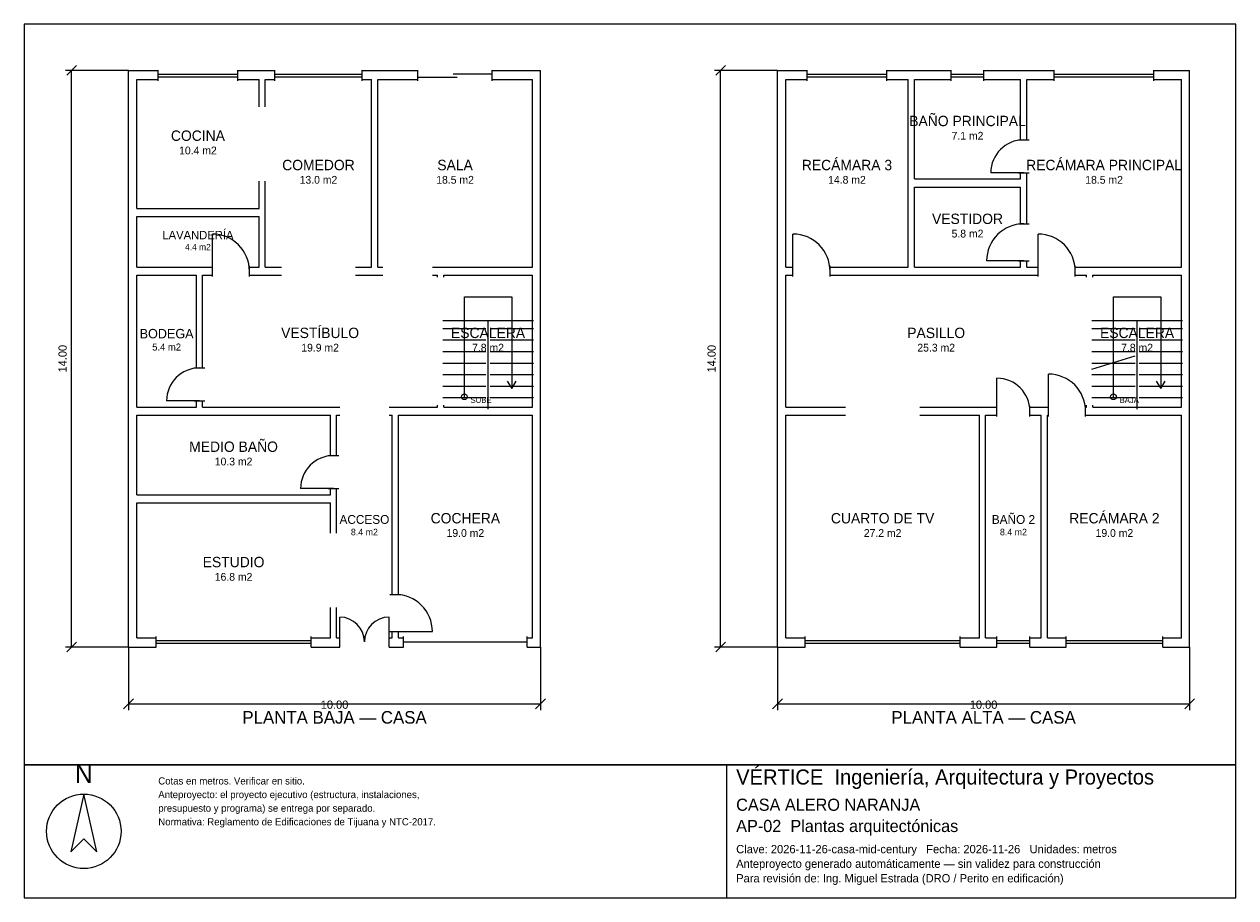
# Model space of a CAD drawing. Header units: metres. Extents: x -2.7 to 26.7, y -6.2 to 15.
import ezdxf
from ezdxf.enums import TextEntityAlignment as Align

# ---------------------------------------------------------------- set-up
doc = ezdxf.new("R2010")
doc.units = ezdxf.units.M
doc.header["$LTSCALE"] = 0.5
for name, color, linetype in [('A-AREA', 252, 'CONTINUOUS'), ('A-ESCALERA', 6, 'CONTINUOUS'), ('A-MUROS', 7, 'CONTINUOUS'), ('A-PUERTAS', 2, 'CONTINUOUS'), ('A-TEXTO', 3, 'CONTINUOUS'), ('A-VANOS', 4, 'CONTINUOUS'), ('COTAS', 8, 'CONTINUOUS'), ('LAMINA', 9, 'CONTINUOUS'), ('T-TITULO', 3, 'CONTINUOUS')]:
    doc.layers.add(name, color=color, linetype=linetype)
doc.styles.get("Standard").update_dxf_attribs({"font": 'txt', "width": 0.9})

msp = doc.modelspace()

# ---------------------------------------------------------------- linework, layer by layer
at = {"layer": 'A-ESCALERA'}
for p, q in [((7.5, 7.8), (9.7, 7.8)), ((8.6, 5.65), (8.6, 7.8)), ((23.25, 7.8), (25.45, 7.8)), ((24.35, 5.65), (24.35, 7.8)), ((7.5, 7.61), (8.55, 7.61)), ((8.65, 7.61), (9.7, 7.61)), ((23.25, 7.61), (24.3, 7.61)), ((24.4, 7.61), (25.45, 7.61)), ((7.5, 7.33), (8.55, 7.33)), ((8.65, 7.33), (9.7, 7.33)), ((23.25, 7.33), (24.3, 7.33)), ((24.4, 7.33), (25.45, 7.33)), ((7.5, 7.05), (8.55, 7.05)), ((7.5, 6.77), (8.55, 6.77)), ((8.65, 7.05), (9.7, 7.05)), ((8.65, 6.77), (9.7, 6.77)), ((23.25, 7.05), (24.3, 7.05)), ((23.25, 6.6175), (24.3, 6.94)), ((23.25, 6.77), (24.3, 6.77)), ((24.4, 7.05), (25.45, 7.05)), ((24.4, 6.77), (25.45, 6.77)), ((7.5, 6.49), (8.55, 6.49)), ((8.65, 6.49), (9.7, 6.49)), ((23.25, 6.49), (24.3, 6.49)), ((24.4, 6.49), (25.45, 6.49)), ((7.5, 6.21), (8.55, 6.21)), ((8.65, 6.21), (9.7, 6.21)), ((23.25, 6.21), (24.3, 6.21)), ((24.4, 6.21), (25.45, 6.21)), ((7.5, 5.93), (8.55, 5.93)), ((8.65, 5.93), (9.7, 5.93)), ((23.25, 5.93), (24.3, 5.93)), ((24.4, 5.93), (25.45, 5.93))]:
    msp.add_line(p, q, dxfattribs=at)
for points in [[(8.025, 5.95), (8.025, 8.375), (9.175, 8.375), (9.175, 6.15)], [(23.775, 5.95), (23.775, 8.375), (24.925, 8.375), (24.925, 6.15)], [(9.067, 6.33), (9.175, 6.15), (9.283, 6.33)], [(24.817, 6.33), (24.925, 6.15), (25.033, 6.33)]]:
    msp.add_lwpolyline(points, dxfattribs=at)
for centre in [(8.025, 5.95), (23.775, 5.95)]:
    msp.add_circle(centre, 0.07, dxfattribs=at)
at = {"layer": 'A-MUROS'}
for p, q in [((-0.125, 13.875), (0.593, 13.875)), ((-0.125, -0.125), (-0.125, 13.875)), ((0.593, 13.62), (0.593, 13.88)), ((2.527, 13.62), (2.527, 13.88)), ((2.527, 13.875), (3.427, 13.875)), ((3.427, 13.62), (3.427, 13.88)), ((5.543, 13.62), (5.543, 13.88)), ((5.543, 13.875), (6.9, 13.875)), ((6.9, 13.62), (6.9, 13.88)), ((8.7, 13.62), (8.7, 13.88)), ((8.7, 13.875), (9.875, 13.875)), ((9.875, -0.125), (9.875, 13.875)), ((15.625, 13.875), (16.343, 13.875)), ((15.625, -0.125), (15.625, 13.875)), ((16.343, 13.62), (16.343, 13.88)), ((18.277, 13.62), (18.277, 13.88)), ((18.277, 13.875), (19.835, 13.875)), ((19.835, 13.62), (19.835, 13.88)), ((20.635, 13.62), (20.635, 13.88)), ((20.635, 13.875), (22.341, 13.875)), ((22.341, 13.62), (22.341, 13.88)), ((24.759, 13.62), (24.759, 13.88)), ((24.759, 13.875), (25.625, 13.875)), ((25.625, -0.125), (25.625, 13.875)), ((0.075, 13.65), (0.593, 13.65)), ((0.075, 10.525), (0.075, 13.65)), ((2.527, 13.65), (3.045, 13.65)), ((3.045, 12.987), (3.045, 13.65)), ((3.195, 13.65), (3.427, 13.65)), ((3.195, 12.987), (3.195, 13.65)), ((5.543, 13.65), (5.775, 13.65)), ((5.775, 9.1), (5.775, 13.65)), ((5.925, 13.65), (6.9, 13.65)), ((5.925, 9.1), (5.925, 13.65)), ((8.7, 13.65), (9.675, 13.65)), ((9.675, 9.1), (9.675, 13.65)), ((15.825, 13.65), (16.343, 13.65)), ((15.825, 9.1), (15.825, 13.65)), ((18.277, 13.65), (18.795, 13.65)), ((18.795, 9.1), (18.795, 13.65)), ((18.945, 13.651), (19.835, 13.651)), ((18.945, 11.238), (18.945, 13.651)), ((20.635, 13.651), (21.525, 13.651)), ((21.525, 12.188), (21.525, 13.651)), ((21.675, 13.65), (22.341, 13.65)), ((21.675, 12.188), (21.675, 13.65)), ((24.759, 13.65), (25.425, 13.65)), ((25.425, 9.1), (25.425, 13.65)), ((21.47, 12.188), (21.73, 12.188)), ((3.045, 10.525), (3.045, 11.187)), ((3.195, 9.1), (3.195, 11.187)), ((18.945, 11.238), (21.525, 11.238)), ((21.47, 11.388), (21.73, 11.388)), ((21.525, 11.238), (21.525, 11.388)), ((21.675, 10.15), (21.675, 11.388)), ((18.945, 11.038), (21.525, 11.038)), ((18.945, 9.1), (18.945, 11.038)), ((21.525, 10.15), (21.525, 11.038)), ((0.075, 10.525), (3.045, 10.525)), ((0.075, 10.325), (3.045, 10.325)), ((0.075, 9.1), (0.075, 10.325)), ((3.045, 9.1), (3.045, 10.325)), ((21.47, 10.15), (21.73, 10.15)), ((1.91, 8.87), (1.91, 9.13)), ((2.81, 8.87), (2.81, 9.13)), ((16, 8.87), (16, 9.13)), ((16.9, 8.87), (16.9, 9.13)), ((21.47, 9.25), (21.73, 9.25)), ((21.525, 9.1), (21.525, 9.25)), ((21.675, 9.1), (21.675, 9.25)), ((21.95, 8.87), (21.95, 9.13)), ((22.85, 8.87), (22.85, 9.13)), ((0.075, 9.1), (1.91, 9.1)), ((0.075, 8.9), (1.525, 8.9)), ((0.075, 5.7), (0.075, 8.9)), ((1.525, 6.65), (1.525, 8.9)), ((1.675, 8.9), (1.91, 8.9)), ((1.675, 6.65), (1.675, 8.9)), ((2.81, 9.1), (3.045, 9.1)), ((2.81, 8.9), (3.585, 8.9)), ((3.195, 9.1), (3.585, 9.1)), ((5.385, 9.1), (5.775, 9.1)), ((5.385, 8.9), (6.05, 8.9)), ((5.925, 9.1), (6.05, 9.1)), ((7.25, 9.1), (9.675, 9.1)), ((7.25, 8.9), (7.375, 8.9)), ((7.375, 8.85), (7.375, 8.9)), ((7.525, 8.9), (9.675, 8.9)), ((7.525, 8.85), (7.525, 8.9)), ((9.675, 5.7), (9.675, 8.9)), ((15.825, 9.1), (16, 9.1)), ((15.825, 8.9), (16, 8.9)), ((15.825, 5.7), (15.825, 8.9)), ((16.9, 9.1), (18.795, 9.1)), ((16.9, 8.9), (21.95, 8.9)), ((18.945, 9.1), (21.525, 9.1)), ((21.675, 9.1), (21.95, 9.1)), ((22.85, 9.1), (25.425, 9.1)), ((22.85, 8.9), (23.125, 8.9)), ((23.125, 8.85), (23.125, 8.9)), ((23.275, 8.9), (25.425, 8.9)), ((23.275, 8.85), (23.275, 8.9)), ((25.425, 5.7), (25.425, 8.9)), ((1.47, 6.65), (1.73, 6.65)), ((0.075, 5.7), (1.525, 5.7)), ((1.47, 5.85), (1.73, 5.85)), ((1.525, 5.7), (1.525, 5.85)), ((1.675, 5.7), (1.675, 5.85)), ((1.675, 5.7), (5, 5.7)), ((6.2, 5.7), (7.375, 5.7)), ((7.375, 5.7), (7.375, 5.75)), ((7.525, 5.7), (7.525, 5.75)), ((7.525, 5.7), (9.675, 5.7)), ((15.825, 5.7), (17.275, 5.7)), ((19.075, 5.7), (20.95, 5.7)), ((20.95, 5.47), (20.95, 5.73)), ((21.75, 5.47), (21.75, 5.73)), ((21.75, 5.7), (22.2, 5.7)), ((22.2, 5.47), (22.2, 5.73)), ((23.1, 5.47), (23.1, 5.73)), ((23.1, 5.7), (23.125, 5.7)), ((23.125, 5.7), (23.125, 5.75)), ((23.275, 5.7), (23.275, 5.75)), ((23.275, 5.7), (25.425, 5.7)), ((0.075, 5.5), (4.775, 5.5)), ((0.075, 3.572), (0.075, 5.5)), ((4.775, 4.522), (4.775, 5.5)), ((4.925, 5.5), (5, 5.5)), ((4.925, 4.522), (4.925, 5.5)), ((6.2, 5.5), (6.275, 5.5)), ((6.275, 1.15), (6.275, 5.5)), ((6.425, 5.5), (9.675, 5.5)), ((6.425, 1.15), (6.425, 5.5)), ((9.675, 0.1), (9.675, 5.5)), ((15.825, 5.5), (17.275, 5.5)), ((15.825, 0.1), (15.825, 5.5)), ((19.075, 5.5), (20.525, 5.5)), ((20.525, 0.1), (20.525, 5.5)), ((20.675, 5.5), (20.95, 5.5)), ((20.675, 0.1), (20.675, 5.5)), ((21.75, 5.5), (22.025, 5.5)), ((22.025, 0.1), (22.025, 5.5)), ((22.175, 5.5), (22.2, 5.5)), ((22.175, 0.1), (22.175, 5.5)), ((23.1, 5.5), (25.425, 5.5)), ((25.425, 0.1), (25.425, 5.5)), ((4.72, 4.522), (4.98, 4.522)), ((0.075, 3.572), (4.775, 3.572)), ((4.72, 3.722), (4.98, 3.722)), ((4.775, 3.572), (4.775, 3.722)), ((4.925, 2.636), (4.925, 3.722)), ((0.075, 3.372), (4.775, 3.372)), ((0.075, 0.1), (0.075, 3.372)), ((4.775, 2.636), (4.775, 3.372)), ((6.22, 1.15), (6.48, 1.15)), ((4.775, 0.1), (4.775, 0.836)), ((4.925, 0.1), (4.925, 0.836)), ((0.075, 0.1), (0.546, 0.1)), ((0.546, -0.13), (0.546, 0.13)), ((4.304, -0.13), (4.304, 0.13)), ((4.304, 0.1), (4.775, 0.1)), ((4.925, 0.1), (5, 0.1)), ((5, -0.13), (5, 0.13)), ((6.2, -0.13), (6.2, 0.13)), ((6.2, 0.1), (6.275, 0.1)), ((6.22, 0.25), (6.48, 0.25)), ((6.275, 0.1), (6.275, 0.25)), ((6.425, 0.1), (6.425, 0.25)), ((6.425, 0.1), (6.55, 0.1)), ((6.55, -0.13), (6.55, 0.13)), ((9.55, -0.13), (9.55, 0.13)), ((9.55, 0.1), (9.675, 0.1)), ((15.825, 0.1), (16.296, 0.1)), ((16.296, -0.13), (16.296, 0.13)), ((20.054, -0.13), (20.054, 0.13)), ((20.054, 0.1), (20.525, 0.1)), ((20.675, 0.1), (20.95, 0.1)), ((20.95, -0.13), (20.95, 0.13)), ((21.75, -0.13), (21.75, 0.13)), ((21.75, 0.1), (22.025, 0.1)), ((22.175, 0.1), (22.626, 0.1)), ((22.626, -0.13), (22.626, 0.13)), ((24.974, -0.13), (24.974, 0.13)), ((24.974, 0.1), (25.425, 0.1)), ((-0.125, -0.125), (0.546, -0.125)), ((4.304, -0.125), (5, -0.125)), ((6.2, -0.125), (6.55, -0.125)), ((9.55, -0.125), (9.875, -0.125)), ((15.625, -0.125), (16.296, -0.125)), ((20.054, -0.125), (20.95, -0.125)), ((21.75, -0.125), (22.626, -0.125)), ((24.974, -0.125), (25.625, -0.125))]:
    msp.add_line(p, q, dxfattribs=at)
at = {"layer": 'A-PUERTAS'}
for p, q in [((21.6, 11.388), (20.8, 11.388)), ((1.91, 9), (1.91, 9.9)), ((16, 9), (16, 9.9)), ((21.95, 9), (21.95, 9.9)), ((21.6, 9.25), (20.7, 9.25)), ((22.2, 5.6), (22.2, 6.5)), ((20.95, 5.6), (20.95, 6.4)), ((1.6, 5.85), (0.8, 5.85)), ((4.85, 3.722), (4.05, 3.722)), ((5, 0), (5, 0.6)), ((6.2, 0), (6.2, 0.6)), ((6.35, 0.25), (7.25, 0.25))]:
    msp.add_line(p, q, dxfattribs=at)
for centre, radius, start, end in [((21.6, 11.388), 0.8, 90, 180), ((21.6, 9.25), 0.9, 90, 180), ((1.91, 9), 0.9, 0, 90), ((16, 9), 0.9, 0, 90), ((21.95, 9), 0.9, 0, 90), ((1.6, 5.85), 0.8, 90, 180), ((22.2, 5.6), 0.9, 0, 90), ((20.95, 5.6), 0.8, 0, 90), ((4.85, 3.722), 0.8, 90, 180), ((6.35, 0.25), 0.9, 0, 90), ((5, 0), 0.6, 0, 90), ((6.2, 0), 0.6, 90, 180)]:
    msp.add_arc(centre, radius, start, end, dxfattribs=at)
at = {"layer": 'A-VANOS'}
for p, q in [((0.593, 13.78), (2.527, 13.78)), ((0.593, 13.72), (2.527, 13.72)), ((3.427, 13.78), (5.543, 13.78)), ((3.427, 13.72), (5.543, 13.72)), ((6.9, 13.71), (7.85, 13.71)), ((7.75, 13.79), (8.7, 13.79)), ((16.343, 13.78), (18.277, 13.78)), ((16.343, 13.72), (18.277, 13.72)), ((19.835, 13.78), (20.635, 13.78)), ((19.835, 13.72), (20.635, 13.72)), ((22.341, 13.78), (24.759, 13.78)), ((22.341, 13.72), (24.759, 13.72)), ((0.546, 0.03), (4.304, 0.03)), ((6.55, 0), (9.55, 0)), ((16.296, 0.03), (20.054, 0.03)), ((20.95, 0.03), (21.75, 0.03)), ((22.626, 0.03), (24.974, 0.03)), ((0.546, -0.03), (4.304, -0.03)), ((16.296, -0.03), (20.054, -0.03)), ((20.95, -0.03), (21.75, -0.03)), ((22.626, -0.03), (24.974, -0.03))]:
    msp.add_line(p, q, dxfattribs=at)
at = {"layer": 'COTAS'}
for p, q in [((-0.125, 13.875), (-1.655, 13.875)), ((-1.625, 13.755), (-1.385, 13.995)), ((-1.505, -0.125), (-1.505, 13.875)), ((15.625, 13.875), (14.095, 13.875)), ((14.125, 13.755), (14.365, 13.995)), ((14.245, -0.125), (14.245, 13.875)), ((-0.125, -0.125), (-1.655, -0.125)), ((-1.625, -0.245), (-1.385, -0.005)), ((-0.125, -0.125), (-0.125, -1.655)), ((9.875, -0.125), (9.875, -1.655)), ((15.625, -0.125), (14.095, -0.125)), ((14.125, -0.245), (14.365, -0.005)), ((15.625, -0.125), (15.625, -1.655)), ((25.625, -0.125), (25.625, -1.655)), ((-0.245, -1.625), (-0.005, -1.385)), ((9.755, -1.625), (9.995, -1.385)), ((15.505, -1.625), (15.745, -1.385)), ((25.505, -1.625), (25.745, -1.385)), ((-0.125, -1.505), (9.875, -1.505)), ((15.625, -1.505), (25.625, -1.505))]:
    msp.add_line(p, q, dxfattribs=at)
at = {"layer": 'LAMINA'}
msp.add_line((14.397, -6.2134), (14.397, -2.9861), dxfattribs=at)
for points in [[(-2.655, -2.9861), (26.745, -2.9861), (26.745, 14.995), (-2.655, 14.995)], [(-2.655, -6.2134), (26.745, -6.2134), (26.745, -2.9861), (-2.655, -2.9861)], [(-1.2092, -3.6961), (-1.5254, -5.0968), (-1.2092, -4.7805), (-0.8929, -5.0968)]]:
    msp.add_lwpolyline(points, close=True, dxfattribs=at)
msp.add_circle((-1.2092, -4.5998), 0.9036, dxfattribs=at)

# ---------------------------------------------------------------- texts
at = {"layer": 'A-AREA'}
for s, height, p in [('7.1 m2', 0.189, (20.235, 12.1925)), ('10.4 m2', 0.189, (1.56, 11.8355)), ('13.0 m2', 0.189, (4.485, 11.123)), ('18.5 m2', 0.189, (7.8, 11.123)), ('14.8 m2', 0.189, (17.31, 11.123)), ('18.5 m2', 0.189, (23.55, 11.123)), ('5.8 m2', 0.189, (20.235, 9.817)), ('4.4 m2', 0.1527, (1.56, 9.5089)), ('5.4 m2', 0.1714, (0.8, 7.0714)), ('19.9 m2', 0.189, (4.525, 7.048)), ('7.8 m2', 0.189, (8.6, 7.048)), ('25.3 m2', 0.189, (19.475, 7.048)), ('7.8 m2', 0.189, (24.35, 7.048)), ('10.3 m2', 0.189, (2.425, 4.284)), ('8.4 m2', 0.1607, (5.6, 2.5857)), ('19.0 m2', 0.189, (8.05, 2.548)), ('27.2 m2', 0.189, (18.175, 2.548)), ('8.4 m2', 0.1607, (21.35, 2.5857)), ('19.0 m2', 0.189, (23.8, 2.548)), ('16.8 m2', 0.189, (2.425, 1.484))]:
    msp.add_text(s, height=height, dxfattribs=at).set_placement(p, align=Align.CENTER)
at = {"layer": 'A-ESCALERA'}
for s, p in [('SUBE', (8.175, 5.8)), ('BAJA', (23.925, 5.8))]:
    msp.add_text(s, height=0.14, dxfattribs=at).set_placement(p)
at = {"layer": 'A-TEXTO'}
for s, height, p in [('BAÑO PRINCIPAL', 0.252, (20.235, 12.5201)), ('COCINA', 0.252, (1.56, 12.1631)), ('RECÁMARA 3', 0.252, (17.31, 11.4506)), ('RECÁMARA PRINCIPAL', 0.252, (23.55, 11.4506)), ('COMEDOR', 0.252, (4.485, 11.4506)), ('SALA', 0.252, (7.8, 11.4506)), ('VESTIDOR', 0.252, (20.235, 10.1446)), ('LAVANDERÍA', 0.2036, (1.56, 9.7736)), ('VESTÍBULO', 0.252, (4.525, 7.3756)), ('BODEGA', 0.2286, (0.8, 7.3686)), ('ESCALERA', 0.252, (8.6, 7.3756)), ('PASILLO', 0.252, (19.475, 7.3756)), ('ESCALERA', 0.252, (24.35, 7.3756)), ('MEDIO BAÑO', 0.252, (2.425, 4.6116)), ('ACCESO', 0.2143, (5.6, 2.8643)), ('COCHERA', 0.252, (8.05, 2.8756)), ('CUARTO DE TV', 0.252, (18.175, 2.8756)), ('BAÑO 2', 0.2143, (21.35, 2.8643)), ('RECÁMARA 2', 0.252, (23.8, 2.8756)), ('ESTUDIO', 0.252, (2.425, 1.8116))]:
    msp.add_text(s, height=height, dxfattribs=at).set_placement(p, align=Align.CENTER)
at = {"layer": 'COTAS'}
for p in [(-1.625, 6.875), (14.125, 6.875)]:
    msp.add_text('14.00', height=0.2, rotation=90, dxfattribs=at).set_placement(p, align=Align.CENTER)
for p in [(4.875, -1.625), (20.625, -1.625)]:
    msp.add_text('10.00', height=0.2, dxfattribs=at).set_placement(p, align=Align.CENTER)
at = {"layer": 'LAMINA'}
msp.add_text('N', height=0.4518, dxfattribs=at).set_placement((-1.2092, -3.425), align=Align.CENTER)
for s, height, p in [('VÉRTICE  Ingeniería, Arquitectura y Proyectos', 0.3648, (14.6215, -3.4632)), ('Cotas en metros. Verificar en sitio.', 0.174, (0.5981, -3.4632)), ('Anteproyecto: el proyecto ejecutivo (estructura, instalaciones,', 0.174, (0.5981, -3.7938)), ('CASA ALERO NARANJA', 0.2947, (14.6215, -4.1016)), ('presupuesto y programa) se entrega por separado.', 0.174, (0.5981, -4.1244)), ('Normativa: Reglamento de Edificaciones de Tijuana y NTC-2017.', 0.174, (0.5981, -4.455)), ('AP-02  Plantas arquitectónicas', 0.2947, (14.6215, -4.6173)), ('Clave: 2026-11-26-casa-mid-century   Fecha: 2026-11-26   Unidades: metros', 0.2021, (14.6215, -5.133)), ('Anteproyecto generado automáticamente — sin validez para construcción', 0.2021, (14.6215, -5.4866)), ('Para revisión de: Ing. Miguel Estrada (DRO / Perito en edificación)', 0.2021, (14.6215, -5.8402))]:
    msp.add_text(s, height=height, dxfattribs=at).set_placement(p)
at = {"layer": 'T-TITULO'}
for s, p in [('PLANTA BAJA — CASA', (4.875, -1.9861)), ('PLANTA ALTA — CASA', (20.625, -1.9861))]:
    msp.add_text(s, height=0.3056, dxfattribs=at).set_placement(p, align=Align.CENTER)

doc.saveas('drawing.dxf')
